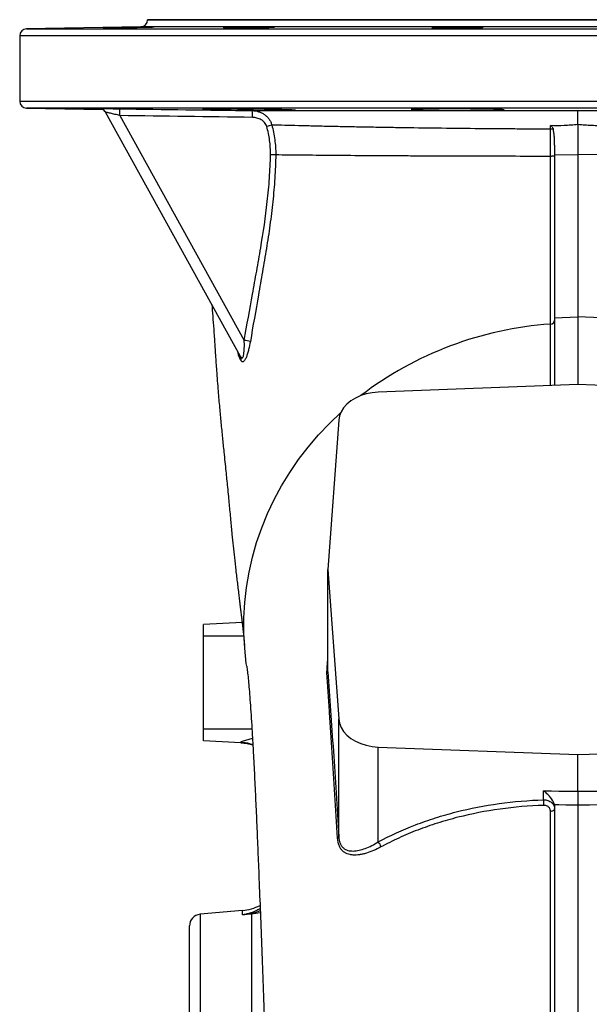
# Model space of a CAD drawing. Header units: millimetres. Extents: x 7 to 1926, y 9 to 1151.
# Tile 3 of 9: x 18 to 263, y 728 to 1151. Entities that reach past the tile are written whole.
import ezdxf

# ---------------------------------------------------------------- set-up
doc = ezdxf.new("R2010")
doc.units = ezdxf.units.MM

msp = doc.modelspace()

# ---------------------------------------------------------------- linework, layer by layer
at = {"color": 7, "linetype": 'Continuous', "lineweight": 25}
for p, q in [((70.37, 1147.98), (21.26, 1147.13)), ((73.31, 1151.07), (73.31, 1150.98)), ((443.31, 1151.07), (73.31, 1151.07)), ((18.31, 1144.13), (18.31, 1116.02)), ((21.26, 1113.02), (54, 1112.45)), ((51, 1112.68), (53.55, 1112.65)), ((52.61, 1112.84), (52.6, 1112.86)), ((113.26, 1006.34), (55.17, 1111.31)), ((61.39, 1109.86), (114.87, 1013.21)), ((258.32, 1106.02), (258.31, 1106.02)), ((258.31, 1106.02), (258.31, 1093.07)), ((248.31, 1097.19), (248.31, 1092.97)), ((248.31, 1092.97), (258.31, 1093.07)), ((268.31, 1092.97), (258.31, 1093.07)), ((248.31, 1022.87), (258.31, 1023.34)), ((268.31, 1022.87), (258.31, 1023.34)), ((258.31, 994.21), (172.49, 990.94)), ((344.14, 990.94), (258.31, 994.21)), ((155.48, 978.88), (150.81, 914.66)), ((150.81, 914.66), (155.48, 850.44)), ((150.81, 870.71), (150.81, 914.66)), ((113.94, 891.95), (97.31, 891.07)), ((97.31, 886.07), (97.31, 891.07)), ((97.31, 846.07), (97.31, 886.07)), ((155.48, 799.89), (155.48, 850.44)), ((97.31, 841.07), (97.31, 846.07)), ((113.36, 840.23), (97.31, 841.07)), ((113.36, 840.23), (113.36, 840.44)), ((172.49, 838.38), (258.31, 835.11)), ((172.49, 797.58), (172.49, 838.38)), ((258.31, 835.11), (344.14, 838.38)), ((258.31, 819.37), (258.31, 835.11)), ((243.58, 815.68), (243.58, 819.52)), ((114.06, 768.06), (95.88, 766.47)), ((117.93, 766.48), (114.06, 766.17)), ((91.31, 308.66), (91.31, 761.49))]:
    msp.add_line(p, q, dxfattribs=at)
at = {"color": 8, "linetype": 'Continuous', "lineweight": 25}
for p, q in [((446.26, 1147.98), (70.37, 1147.98)), ((73.31, 1150.98), (443.31, 1150.98)), ((258.31, 1144.13), (18.31, 1144.13)), ((21.26, 1147.13), (258.31, 1147.13)), ((258.31, 1147.13), (495.37, 1147.13)), ((498.31, 1144.13), (258.31, 1144.13)), ((18.31, 1116.02), (258.31, 1116.02)), ((258.31, 1116.02), (498.31, 1116.02)), ((495.37, 1113.02), (21.26, 1113.02)), ((52.85, 1112.82), (52.61, 1112.84)), ((54.46, 1112.77), (53.18, 1112.81)), ((114.59, 886.07), (97.31, 886.07)), ((118.16, 846.07), (97.31, 846.07)), ((95.88, 766.47), (95.88, 308.66)), ((114.06, 766.17), (114.06, 768.06)), ((121.76, 767.13), (117.93, 766.48)), ((117.93, 766.48), (117.93, 552.15))]:
    msp.add_line(p, q, dxfattribs=at)
at = {"color": 7, "linetype": 'Continuous', "lineweight": 25, "flags": 128}
for points in [[(258.32, 1106.02), (258.32, 1107.25), (258.32, 1108.39), (258.32, 1109.41), (258.32, 1110.29), (258.32, 1111.01), (258.32, 1111.54), (258.32, 1111.88), (258.32, 1112.01)], [(247.69, 1104.02), (247.56, 1104.02), (247.42, 1104.02), (247.27, 1104.02), (247.12, 1104.02), (246.96, 1104.02), (246.8, 1104.02), (246.63, 1104.02), (246.46, 1104.02)], [(172.49, 990.94), (169.87, 990.7), (167.34, 990.2), (164.93, 989.44), (162.71, 988.43), (160.71, 987.22), (158.99, 985.8), (157.58, 984.23), (156.52, 982.52), (155.81, 980.73), (155.48, 978.88)], [(115.93, 873.09), (115.75, 874.31), (115.04, 880.84), (114.68, 887.39), (114.69, 893.95), (115.07, 900.51), (115.81, 907.03), (116.91, 913.52), (118.38, 919.94), (120.19, 926.29), (122.36, 932.55), (124.87, 938.71), (127.72, 944.74), (130.91, 950.63), (134.41, 956.37), (138.23, 961.94), (142.36, 967.34), (146.78, 972.53), (151.48, 977.52), (156.35, 982.19)], [(155.48, 850.44), (155.81, 848.59), (156.52, 846.79), (157.58, 845.09), (158.99, 843.51), (160.71, 842.1), (162.71, 840.88), (164.93, 839.88), (167.34, 839.12), (169.87, 838.62), (172.49, 838.38)], [(113.36, 840.23), (116.1, 839.9), (118.56, 839.26)], [(243.58, 819.52), (243.81, 819.52), (246.93, 819.48), (250.05, 819.45), (253.16, 819.42), (258.31, 819.37)], [(258.31, 819.37), (258.79, 819.37), (263.46, 819.42), (266.58, 819.45), (269.7, 819.48), (273.04, 819.52)], [(258.31, 813.39), (253.31, 813.44), (253.16, 813.44), (250.04, 813.47), (248.31, 813.49), (248.19, 813.49)], [(268.43, 813.49), (268.31, 813.49), (263.31, 813.44), (258.31, 813.39)], [(246.49, 810.79), (246.85, 810.83), (247.2, 810.89), (247.51, 810.99), (247.79, 811.11), (248.01, 811.25), (248.18, 811.41), (248.28, 811.59), (248.31, 811.77)]]:
    msp.add_lwpolyline(points, dxfattribs=at)
at = {"color": 8, "linetype": 'Continuous', "lineweight": 25, "flags": 128}
msp.add_lwpolyline([(246.48, 993.76), (246.48, 994.25), (246.48, 1007.81), (246.48, 1020.22), (246.48, 1020.22), (246.48, 1020.22)], dxfattribs=at)
at = {"color": 7, "linetype": 'Continuous', "lineweight": 25}
for centre, radius, start, end in [((70.31, 1150.98), 3, 271, 0), ((21.31, 1144.13), 3, 91, 180), ((21.31, 1116.02), 3, 180, 269), ((52.56, 1109.84), 3, 28.9568, 56.836), ((52.56, 1109.84), 3, 28.9568, 54.2545), ((52.55, 1109.86), 3, 28.9568, 45.2929), ((45.05, 1110.81), 16.37, 356.6605, 6.9129), ((101.97, 1109.97), 16.45, 356.7769, 6.9805), ((169.42, 948.56), 162.93, 105.1995, 105.9917), ((257.03, 868.97), 151.62, 93.9919, 127.3729), ((246.44, 1022.1), 1.88, 271.2966, 356.9001), ((107.71, 970.12), 43.68, 77.0827, 80.5721), ((110.44, 1006.43), 2.42, 345.3914, 28.394), ((111.13, 1005.19), 2.42, 344.6968, 28.3639), ((227.61, 813.76), 16.09, 358.3205, 6.864), ((154.53, 799.99), 0.959, 299.8231, 353.7455), ((169.88, 794.82), 3.8, 8.9908, 46.6137), ((96.31, 761.49), 5, 95, 180), ((112.31, 787.99), 20, 275, 297.8753), ((117.23, 765.43), 1.55, 61.7192, 90.6774), ((116.49, 766.81), 1.47, 347.0068, 359.2254)]:
    msp.add_arc(centre, radius, start, end, dxfattribs=at)
at = {"color": 8, "linetype": 'Continuous', "lineweight": 25}
for centre, start, end in [((52.55, 1109.86), 45.2931, 89.098), ((52.56, 1109.84), 54.2546, 89.0936)]:
    msp.add_arc(centre, 3, start, end, dxfattribs=at)
at = {"color": 7, "linetype": 'Continuous', "lineweight": 25}
for points, knots in [([(57.35, 1147.6), (56.84, 1147.6), (56.38, 1147.59), (55.78, 1147.59), (55.6, 1147.59), (55.26, 1147.58), (55.1, 1147.58), (54.69, 1147.58), (54.48, 1147.58), (54.27, 1147.58), (54.22, 1147.58), (54.15, 1147.58), (54.13, 1147.58), (54.13, 1147.59), (54.2, 1147.59), (54.41, 1147.6), (54.5, 1147.6), (54.71, 1147.61), (54.95, 1147.62), (55.26, 1147.63), (55.59, 1147.63), (55.78, 1147.64), (56.38, 1147.65), (56.84, 1147.66), (57.6, 1147.68), (57.87, 1147.68), (58.43, 1147.69), (58.72, 1147.7), (59.62, 1147.72), (60.25, 1147.73), (61.25, 1147.75), (61.59, 1147.75), (62.28, 1147.77), (62.63, 1147.77), (63.68, 1147.79), (64.4, 1147.8), (65.85, 1147.83), (66.57, 1147.84), (67.62, 1147.86), (67.97, 1147.86), (68.66, 1147.88), (69, 1147.88), (70, 1147.9), (70.63, 1147.91), (71.83, 1147.92), (72.4, 1147.93), (73.41, 1147.94), (73.87, 1147.95), (74.47, 1147.96), (74.66, 1147.96), (75, 1147.96), (75.3, 1147.96), (75.55, 1147.96), (75.76, 1147.96), (75.84, 1147.96), (76.06, 1147.96), (76.13, 1147.96), (76.13, 1147.96), (76.11, 1147.95), (76.04, 1147.95), (75.99, 1147.95), (75.78, 1147.94), (75.57, 1147.93), (75.16, 1147.92), (75, 1147.91), (74.66, 1147.91), (74.48, 1147.9), (73.88, 1147.89), (73.43, 1147.88), (72.66, 1147.86), (72.39, 1147.85), (71.83, 1147.84), (71.26, 1147.83), (70.64, 1147.82), (70.01, 1147.8), (69.68, 1147.8), (68.68, 1147.78), (67.99, 1147.77), (66.58, 1147.74), (65.85, 1147.73), (64.42, 1147.71), (63.7, 1147.69), (62.64, 1147.68), (62.29, 1147.67), (61.6, 1147.66), (61.26, 1147.66), (60.27, 1147.64), (59.63, 1147.63), (58.42, 1147.62), (57.86, 1147.61), (57.35, 1147.6)], [0, 0, 0, 0, 0.03125, 0.03125, 0.046875, 0.046875, 0.0625, 0.0625, 0.09375, 0.09375, 0.109375, 0.109375, 0.125, 0.125, 0.15625, 0.15625, 0.171875, 0.171875, 0.1875, 0.203125, 0.203125, 0.21875, 0.21875, 0.25, 0.25, 0.265625, 0.265625, 0.28125, 0.28125, 0.3125, 0.3125, 0.328125, 0.328125, 0.34375, 0.34375, 0.375, 0.375, 0.40625, 0.40625, 0.421875, 0.421875, 0.4375, 0.4375, 0.46875, 0.46875, 0.5, 0.5, 0.53125, 0.53125, 0.546875, 0.546875, 0.5625, 0.578125, 0.578125, 0.59375, 0.59375, 0.625, 0.625, 0.640625, 0.640625, 0.65625, 0.65625, 0.6875, 0.6875, 0.703125, 0.703125, 0.71875, 0.71875, 0.75, 0.75, 0.765625, 0.765625, 0.78125, 0.796875, 0.796875, 0.8125, 0.8125, 0.84375, 0.84375, 0.875, 0.875, 0.90625, 0.90625, 0.921875, 0.921875, 0.9375, 0.9375, 0.96875, 0.96875, 1, 1, 1, 1]), ([(109.11, 1147.58), (108.6, 1147.58), (108.14, 1147.58), (107.55, 1147.58), (107.36, 1147.59), (107.02, 1147.59), (106.87, 1147.59), (106.45, 1147.6), (106.24, 1147.6), (106.03, 1147.61), (105.98, 1147.62), (105.91, 1147.63), (105.89, 1147.63), (105.89, 1147.64), (105.96, 1147.65), (106.17, 1147.67), (106.26, 1147.67), (106.47, 1147.68), (106.71, 1147.69), (107.02, 1147.71), (107.36, 1147.72), (107.54, 1147.72), (108.15, 1147.74), (108.6, 1147.75), (109.36, 1147.77), (109.63, 1147.78), (110.19, 1147.79), (110.48, 1147.8), (111.38, 1147.82), (112.01, 1147.83), (113.01, 1147.85), (113.35, 1147.85), (114.04, 1147.86), (114.39, 1147.87), (115.45, 1147.89), (116.16, 1147.9), (117.61, 1147.91), (118.33, 1147.92), (119.38, 1147.93), (119.73, 1147.94), (120.42, 1147.94), (120.77, 1147.95), (121.77, 1147.95), (122.4, 1147.96), (123.59, 1147.96), (124.16, 1147.96), (125.18, 1147.96), (125.63, 1147.96), (126.23, 1147.96), (126.42, 1147.96), (126.76, 1147.95), (127.07, 1147.95), (127.31, 1147.94), (127.52, 1147.94), (127.61, 1147.93), (127.82, 1147.92), (127.89, 1147.91), (127.89, 1147.9), (127.87, 1147.9), (127.8, 1147.89), (127.75, 1147.88), (127.54, 1147.86), (127.33, 1147.85), (126.92, 1147.84), (126.77, 1147.83), (126.43, 1147.82), (126.24, 1147.81), (125.64, 1147.79), (125.19, 1147.78), (124.42, 1147.76), (124.15, 1147.75), (123.6, 1147.74), (123.02, 1147.73), (122.41, 1147.72), (121.77, 1147.71), (121.44, 1147.7), (120.44, 1147.68), (119.76, 1147.67), (118.35, 1147.65), (117.62, 1147.64), (116.18, 1147.63), (115.47, 1147.62), (114.41, 1147.61), (114.05, 1147.6), (113.36, 1147.6), (113.02, 1147.6), (112.03, 1147.59), (111.39, 1147.59), (110.19, 1147.58), (109.63, 1147.58), (109.11, 1147.58)], [0, 0, 0, 0, 0.03125, 0.03125, 0.046875, 0.046875, 0.0625, 0.0625, 0.09375, 0.09375, 0.109375, 0.109375, 0.125, 0.125, 0.15625, 0.15625, 0.171875, 0.171875, 0.1875, 0.203125, 0.203125, 0.21875, 0.21875, 0.25, 0.25, 0.265625, 0.265625, 0.28125, 0.28125, 0.3125, 0.3125, 0.328125, 0.328125, 0.34375, 0.34375, 0.375, 0.375, 0.40625, 0.40625, 0.421875, 0.421875, 0.4375, 0.4375, 0.46875, 0.46875, 0.5, 0.5, 0.53125, 0.53125, 0.546875, 0.546875, 0.5625, 0.578125, 0.578125, 0.59375, 0.59375, 0.625, 0.625, 0.640625, 0.640625, 0.65625, 0.65625, 0.6875, 0.6875, 0.703125, 0.703125, 0.71875, 0.71875, 0.75, 0.75, 0.765625, 0.765625, 0.78125, 0.796875, 0.796875, 0.8125, 0.8125, 0.84375, 0.84375, 0.875, 0.875, 0.90625, 0.90625, 0.921875, 0.921875, 0.9375, 0.9375, 0.96875, 0.96875, 1, 1, 1, 1]), ([(198.77, 1147.6), (198.26, 1147.61), (197.8, 1147.62), (197.21, 1147.63), (197.02, 1147.63), (196.68, 1147.64), (196.52, 1147.65), (196.11, 1147.66), (195.9, 1147.67), (195.69, 1147.69), (195.64, 1147.69), (195.57, 1147.71), (195.55, 1147.71), (195.55, 1147.73), (195.62, 1147.74), (195.83, 1147.76), (195.92, 1147.77), (196.13, 1147.78), (196.37, 1147.79), (196.68, 1147.8), (197.01, 1147.82), (197.2, 1147.82), (197.8, 1147.84), (198.26, 1147.85), (199.02, 1147.87), (199.29, 1147.88), (199.85, 1147.89), (200.14, 1147.89), (201.03, 1147.91), (201.67, 1147.91), (202.66, 1147.93), (203.01, 1147.93), (203.7, 1147.94), (204.05, 1147.94), (205.1, 1147.95), (205.82, 1147.95), (207.27, 1147.96), (207.99, 1147.96), (209.04, 1147.96), (209.39, 1147.96), (210.08, 1147.96), (210.42, 1147.96), (211.42, 1147.96), (212.05, 1147.96), (213.25, 1147.95), (213.82, 1147.94), (214.83, 1147.93), (215.29, 1147.92), (215.89, 1147.91), (216.08, 1147.91), (216.42, 1147.9), (216.73, 1147.89), (216.97, 1147.88), (217.18, 1147.86), (217.27, 1147.86), (217.48, 1147.84), (217.55, 1147.83), (217.55, 1147.81), (217.53, 1147.8), (217.46, 1147.79), (217.41, 1147.79), (217.2, 1147.77), (216.99, 1147.75), (216.58, 1147.74), (216.42, 1147.73), (216.08, 1147.72), (215.9, 1147.71), (215.3, 1147.69), (214.85, 1147.68), (214.08, 1147.67), (213.81, 1147.66), (213.26, 1147.65), (212.68, 1147.64), (212.07, 1147.63), (211.43, 1147.63), (211.1, 1147.62), (210.1, 1147.61), (209.41, 1147.6), (208.01, 1147.59), (207.28, 1147.59), (205.84, 1147.58), (205.13, 1147.58), (204.06, 1147.58), (203.71, 1147.58), (203.02, 1147.58), (202.68, 1147.58), (201.69, 1147.58), (201.05, 1147.59), (199.84, 1147.59), (199.29, 1147.6), (198.77, 1147.6)], [0, 0, 0, 0, 0.03125, 0.03125, 0.046875, 0.046875, 0.0625, 0.0625, 0.09375, 0.09375, 0.109375, 0.109375, 0.125, 0.125, 0.15625, 0.15625, 0.171875, 0.171875, 0.1875, 0.203125, 0.203125, 0.21875, 0.21875, 0.25, 0.25, 0.265625, 0.265625, 0.28125, 0.28125, 0.3125, 0.3125, 0.328125, 0.328125, 0.34375, 0.34375, 0.375, 0.375, 0.40625, 0.40625, 0.421875, 0.421875, 0.4375, 0.4375, 0.46875, 0.46875, 0.5, 0.5, 0.53125, 0.53125, 0.546875, 0.546875, 0.5625, 0.578125, 0.578125, 0.59375, 0.59375, 0.625, 0.625, 0.640625, 0.640625, 0.65625, 0.65625, 0.6875, 0.6875, 0.703125, 0.703125, 0.71875, 0.71875, 0.75, 0.75, 0.765625, 0.765625, 0.78125, 0.796875, 0.796875, 0.8125, 0.8125, 0.84375, 0.84375, 0.875, 0.875, 0.90625, 0.90625, 0.921875, 0.921875, 0.9375, 0.9375, 0.96875, 0.96875, 1, 1, 1, 1]), ([(53.92, 1112.51), (53.73, 1112.51), (52.58, 1112.53), (50.77, 1112.57), (48.6, 1112.61), (46.91, 1112.65), (45.75, 1112.68), (45.13, 1112.71), (45.09, 1112.72), (45.6, 1112.73), (46.69, 1112.72), (48.38, 1112.71), (50.07, 1112.69), (51, 1112.68)], [0, 0, 0, 0, 0.018235, 0.114068, 0.209894, 0.30572, 0.401535, 0.497349, 0.593151, 0.688953, 0.784747, 0.880542, 1, 1, 1, 1]), ([(52.85, 1112.82), (52.84, 1112.82), (52.84, 1112.82), (52.91, 1112.82), (53.04, 1112.8), (53.37, 1112.74), (53.84, 1112.59), (54.16, 1112.36), (54.3, 1112.26)], [0, 0, 0, 0, 0.153335, 0.247918, 0.329691, 0.441809, 0.756866, 1, 1, 1, 1]), ([(54.46, 1112.77), (54.4, 1112.78), (53.97, 1112.79), (53.46, 1112.8), (53.16, 1112.81), (53.04, 1112.81)], [0, 0, 0, 0, 0.083296, 0.623276, 1, 1, 1, 1]), ([(54.18, 1112.87), (54.76, 1112.86), (56, 1112.85), (58.51, 1112.82), (60.38, 1112.8), (61.3, 1112.78)], [0, 0, 0, 0, 0.309755, 0.659494, 1, 1, 1, 1]), ([(61.39, 1109.86), (61.03, 1109.95), (60.67, 1110.03), (59.96, 1110.2), (59.6, 1110.29), (58.91, 1110.46), (58.57, 1110.54), (57.92, 1110.69), (57.6, 1110.77), (57, 1110.91), (56.72, 1110.97), (56.33, 1111.06), (56.21, 1111.09), (55.98, 1111.14), (55.88, 1111.16), (55.69, 1111.21), (55.6, 1111.23), (55.45, 1111.26), (55.38, 1111.27), (55.28, 1111.29), (55.24, 1111.3), (55.19, 1111.31), (55.17, 1111.31), (55.17, 1111.31)], [0, 0, 0, 0, 0.125, 0.125, 0.25, 0.25, 0.375, 0.375, 0.5, 0.5, 0.625, 0.625, 0.6875, 0.6875, 0.75, 0.75, 0.8125, 0.8125, 0.875, 0.875, 0.9375, 0.9375, 1, 1, 1, 1]), ([(102.75, 1112.73), (103.68, 1112.73), (104.69, 1112.72), (106.32, 1112.72), (106.88, 1112.71), (108.04, 1112.71), (108.64, 1112.7), (110.45, 1112.69), (111.7, 1112.68), (113.62, 1112.67), (114.28, 1112.66), (115.59, 1112.65), (116.24, 1112.64), (118.2, 1112.62), (119.5, 1112.6), (121.43, 1112.57), (122.07, 1112.56), (123.33, 1112.54), (124.55, 1112.52), (125.73, 1112.5), (126.6, 1112.49), (126.88, 1112.48), (127.45, 1112.47), (127.73, 1112.47), (129.1, 1112.44), (130.1, 1112.42), (131.49, 1112.38), (131.93, 1112.37), (132.76, 1112.35), (133.16, 1112.34), (134.25, 1112.3), (134.86, 1112.28), (135.62, 1112.25), (135.84, 1112.24), (136.22, 1112.22), (136.38, 1112.2), (136.76, 1112.17), (136.89, 1112.16), (136.89, 1112.13), (136.86, 1112.12), (136.73, 1112.11), (136.64, 1112.1), (136.38, 1112.08), (136.23, 1112.08), (135.85, 1112.07), (135.62, 1112.06), (134.87, 1112.05), (134.26, 1112.04), (133.17, 1112.03), (132.78, 1112.03), (131.94, 1112.03), (131.5, 1112.03), (130.12, 1112.03), (129.11, 1112.03), (127.47, 1112.04), (126.9, 1112.04), (125.75, 1112.05), (124.57, 1112.06), (123.34, 1112.07), (122.09, 1112.08), (121.45, 1112.08), (119.51, 1112.11), (118.21, 1112.12), (116.26, 1112.15), (115.61, 1112.16), (114.62, 1112.17), (114.29, 1112.17), (113.64, 1112.18), (113.32, 1112.19), (111.72, 1112.21), (110.47, 1112.24), (108.65, 1112.27), (108.05, 1112.28), (106.89, 1112.3), (106.33, 1112.31), (104.71, 1112.35), (103.7, 1112.37), (102.3, 1112.4), (101.85, 1112.42), (101.03, 1112.44), (100.64, 1112.45), (99.91, 1112.47), (99.58, 1112.48), (98.96, 1112.5), (98.67, 1112.51), (97.92, 1112.54), (97.54, 1112.56), (97.15, 1112.59), (97.06, 1112.6), (96.92, 1112.62), (96.89, 1112.62), (96.89, 1112.65), (97.02, 1112.66), (97.4, 1112.68), (97.56, 1112.68), (97.94, 1112.69), (98.16, 1112.7), (98.65, 1112.7), (98.93, 1112.71), (99.55, 1112.71), (99.88, 1112.72), (100.98, 1112.72), (101.82, 1112.73), (102.75, 1112.73)], [0, 0, 0, 0, 0.03125, 0.03125, 0.046875, 0.046875, 0.0625, 0.0625, 0.09375, 0.09375, 0.109375, 0.109375, 0.125, 0.125, 0.15625, 0.15625, 0.171875, 0.171875, 0.1875, 0.203125, 0.203125, 0.210937, 0.210937, 0.21875, 0.21875, 0.25, 0.25, 0.265625, 0.265625, 0.28125, 0.28125, 0.3125, 0.3125, 0.328125, 0.328125, 0.34375, 0.34375, 0.375, 0.375, 0.390625, 0.390625, 0.40625, 0.40625, 0.421875, 0.421875, 0.4375, 0.4375, 0.46875, 0.46875, 0.484375, 0.484375, 0.5, 0.5, 0.53125, 0.53125, 0.546875, 0.546875, 0.5625, 0.578125, 0.578125, 0.59375, 0.59375, 0.625, 0.625, 0.640625, 0.640625, 0.648438, 0.648438, 0.65625, 0.65625, 0.6875, 0.6875, 0.703125, 0.703125, 0.71875, 0.71875, 0.75, 0.75, 0.765625, 0.765625, 0.78125, 0.78125, 0.796875, 0.796875, 0.8125, 0.8125, 0.84375, 0.84375, 0.859375, 0.859375, 0.875, 0.875, 0.90625, 0.90625, 0.921875, 0.921875, 0.9375, 0.9375, 0.953125, 0.953125, 0.96875, 0.96875, 1, 1, 1, 1]), ([(118.29, 1111.97), (122.31, 1111.97), (126.64, 1111.97), (133.57, 1111.98), (135.95, 1111.98), (139.64, 1111.98), (140.89, 1111.98), (143.43, 1111.98), (144.72, 1111.98), (151.24, 1111.98), (156.69, 1111.99), (163.79, 1111.99), (165.22, 1111.99), (168.12, 1111.99), (169.58, 1111.99), (174.01, 1111.99), (176.99, 1111.99), (186.04, 1111.99), (192.21, 1112), (204.81, 1112), (211.24, 1112), (221.09, 1112), (224.41, 1112), (229.43, 1112), (231.12, 1112), (234.5, 1112.01), (236.19, 1112.01), (244.66, 1112.01), (251.47, 1112.01), (258.32, 1112.01)], [0, 0, 0, 0, 0.125, 0.125, 0.1875, 0.1875, 0.21875, 0.21875, 0.25, 0.25, 0.375, 0.375, 0.40625, 0.40625, 0.4375, 0.4375, 0.5, 0.5, 0.625, 0.625, 0.75, 0.75, 0.8125, 0.8125, 0.84375, 0.84375, 0.875, 0.875, 1, 1, 1, 1]), ([(118.29, 1111.97), (119.23, 1111.95), (120.14, 1111.81), (121.47, 1111.39), (121.91, 1111.22), (122.75, 1110.81), (123.15, 1110.57), (123.72, 1110.17), (123.9, 1110.03), (124.26, 1109.73), (124.44, 1109.58), (124.94, 1109.08), (125.24, 1108.73), (125.79, 1107.96), (126.03, 1107.55), (126.43, 1106.7), (126.58, 1106.25), (126.7, 1105.79)], [0, 0, 0, 0, 0.25, 0.25, 0.375, 0.375, 0.5, 0.5, 0.5625, 0.5625, 0.625, 0.625, 0.75, 0.75, 0.875, 0.875, 1, 1, 1, 1]), ([(192.39, 1112.68), (193.33, 1112.69), (194.34, 1112.7), (195.96, 1112.71), (196.52, 1112.71), (197.68, 1112.72), (198.28, 1112.72), (200.09, 1112.73), (201.34, 1112.73), (203.26, 1112.72), (203.91, 1112.72), (205.22, 1112.72), (205.88, 1112.72), (207.84, 1112.71), (209.13, 1112.7), (211.07, 1112.69), (211.71, 1112.68), (212.96, 1112.67), (214.19, 1112.66), (215.37, 1112.65), (216.24, 1112.64), (216.52, 1112.63), (217.09, 1112.62), (217.37, 1112.62), (218.74, 1112.6), (219.75, 1112.58), (221.13, 1112.55), (221.57, 1112.54), (222.41, 1112.52), (222.8, 1112.51), (223.9, 1112.48), (224.51, 1112.46), (225.27, 1112.43), (225.49, 1112.42), (225.87, 1112.39), (226.03, 1112.38), (226.42, 1112.35), (226.55, 1112.33), (226.55, 1112.29), (226.52, 1112.28), (226.39, 1112.26), (226.3, 1112.25), (226.05, 1112.23), (225.89, 1112.22), (225.51, 1112.2), (225.29, 1112.19), (224.54, 1112.16), (223.92, 1112.14), (222.84, 1112.11), (222.45, 1112.11), (221.61, 1112.09), (221.17, 1112.08), (219.79, 1112.07), (218.78, 1112.06), (217.15, 1112.04), (216.58, 1112.04), (215.42, 1112.03), (214.25, 1112.03), (213.02, 1112.03), (211.77, 1112.03), (211.13, 1112.03), (209.19, 1112.03), (207.89, 1112.03), (205.94, 1112.04), (205.28, 1112.05), (204.3, 1112.05), (203.97, 1112.06), (203.32, 1112.06), (203, 1112.06), (201.39, 1112.08), (200.15, 1112.09), (198.33, 1112.11), (197.73, 1112.12), (196.57, 1112.14), (196.01, 1112.15), (194.38, 1112.17), (193.37, 1112.19), (191.97, 1112.22), (191.53, 1112.24), (190.69, 1112.26), (190.31, 1112.27), (189.58, 1112.29), (189.24, 1112.3), (188.62, 1112.32), (188.34, 1112.34), (187.58, 1112.37), (187.2, 1112.39), (186.81, 1112.43), (186.72, 1112.44), (186.58, 1112.46), (186.55, 1112.47), (186.55, 1112.5), (186.67, 1112.52), (187.05, 1112.55), (187.21, 1112.56), (187.59, 1112.58), (187.81, 1112.59), (188.3, 1112.61), (188.58, 1112.61), (189.19, 1112.63), (189.53, 1112.64), (190.63, 1112.66), (191.46, 1112.67), (192.39, 1112.68)], [0, 0, 0, 0, 0.03125, 0.03125, 0.046875, 0.046875, 0.0625, 0.0625, 0.09375, 0.09375, 0.109375, 0.109375, 0.125, 0.125, 0.15625, 0.15625, 0.171875, 0.171875, 0.1875, 0.203125, 0.203125, 0.210938, 0.210938, 0.21875, 0.21875, 0.25, 0.25, 0.265625, 0.265625, 0.28125, 0.28125, 0.3125, 0.3125, 0.328125, 0.328125, 0.34375, 0.34375, 0.375, 0.375, 0.390625, 0.390625, 0.40625, 0.40625, 0.421875, 0.421875, 0.4375, 0.4375, 0.46875, 0.46875, 0.484375, 0.484375, 0.5, 0.5, 0.53125, 0.53125, 0.546875, 0.546875, 0.5625, 0.578125, 0.578125, 0.59375, 0.59375, 0.625, 0.625, 0.640625, 0.640625, 0.648438, 0.648438, 0.65625, 0.65625, 0.6875, 0.6875, 0.703125, 0.703125, 0.71875, 0.71875, 0.75, 0.75, 0.765625, 0.765625, 0.78125, 0.78125, 0.796875, 0.796875, 0.8125, 0.8125, 0.84375, 0.84375, 0.859375, 0.859375, 0.875, 0.875, 0.90625, 0.90625, 0.921875, 0.921875, 0.9375, 0.9375, 0.953125, 0.953125, 0.96875, 0.96875, 1, 1, 1, 1]), ([(258.32, 1112.01), (265.15, 1112.01), (271.96, 1112.01), (285.54, 1112.01), (292.21, 1112), (305.32, 1112), (311.76, 1112), (321.25, 1112), (324.39, 1112), (329.05, 1112), (330.6, 1111.99), (333.68, 1111.99), (335.21, 1111.99), (342.82, 1111.99), (348.68, 1111.99), (359.97, 1111.99), (365.41, 1111.98), (371.93, 1111.98), (373.21, 1111.98), (375.75, 1111.98), (377, 1111.98), (380.68, 1111.98), (383.07, 1111.98), (389.99, 1111.97), (394.31, 1111.97), (398.33, 1111.97)], [0, 0, 0, 0, 0.125, 0.125, 0.25, 0.25, 0.375, 0.375, 0.4375, 0.4375, 0.46875, 0.46875, 0.5, 0.5, 0.625, 0.625, 0.75, 0.75, 0.78125, 0.78125, 0.8125, 0.8125, 0.875, 0.875, 1, 1, 1, 1]), ([(124.53, 1105.18), (124.44, 1105.5), (124.31, 1105.8), (123.99, 1106.36), (123.8, 1106.63), (123.38, 1107.11), (123.14, 1107.33), (122.64, 1107.74), (122.37, 1107.92), (121.81, 1108.24), (121.52, 1108.38), (120.92, 1108.61), (120.61, 1108.71), (119.67, 1108.95), (119.04, 1109.04), (118.39, 1109.05)], [0, 0, 0, 0, 0.125, 0.125, 0.25, 0.25, 0.375, 0.375, 0.5, 0.5, 0.625, 0.625, 0.75, 0.75, 1, 1, 1, 1]), ([(126.18, 1093.07), (126.15, 1095.11), (126.02, 1097.15), (125.62, 1100.19), (125.45, 1101.2), (125.05, 1103.21), (124.81, 1104.2), (124.53, 1105.18)], [0, 0, 0, 0, 0.5, 0.5, 0.75, 0.75, 1, 1, 1, 1]), ([(246.46, 1104.02), (243.53, 1104.03), (240.61, 1104.04), (234.78, 1104.07), (231.87, 1104.08), (223.23, 1104.14), (217.57, 1104.18), (206.47, 1104.29), (201.03, 1104.35), (190.33, 1104.49), (185.08, 1104.56), (178.66, 1104.66), (177.38, 1104.69), (174.83, 1104.73), (173.56, 1104.75), (169.8, 1104.81), (167.33, 1104.86), (162.49, 1104.94), (160.11, 1104.99), (155.44, 1105.09), (153.15, 1105.13), (148.66, 1105.23), (146.47, 1105.28), (142.21, 1105.39), (140.13, 1105.44), (134.08, 1105.59), (130.28, 1105.69), (126.7, 1105.79)], [0, 0, 0, 0, 0.0625, 0.0625, 0.125, 0.125, 0.25, 0.25, 0.375, 0.375, 0.5, 0.5, 0.53125, 0.53125, 0.5625, 0.5625, 0.625, 0.625, 0.6875, 0.6875, 0.75, 0.75, 0.8125, 0.8125, 0.875, 0.875, 1, 1, 1, 1]), ([(126.7, 1105.79), (126.99, 1104.76), (127.24, 1103.71), (127.66, 1101.61), (127.83, 1100.55), (128.25, 1097.36), (128.39, 1095.22), (128.42, 1093.07)], [0, 0, 0, 0, 0.25, 0.25, 0.5, 0.5, 1, 1, 1, 1]), ([(258.31, 1106.02), (256.34, 1105.8), (254.37, 1105.63), (250.42, 1105.46), (248.44, 1105.47), (246.46, 1105.57)], [0, 0, 0, 0, 0.5, 0.5, 1, 1, 1, 1]), ([(246.46, 1105.57), (246.55, 1105.56), (246.64, 1105.54), (246.8, 1105.48), (246.88, 1105.43), (247.09, 1105.28), (247.21, 1105.14), (247.4, 1104.85), (247.47, 1104.69), (247.6, 1104.36), (247.65, 1104.19), (247.69, 1104.02)], [0, 0, 0, 0, 0.125, 0.125, 0.25, 0.25, 0.5, 0.5, 0.75, 0.75, 1, 1, 1, 1]), ([(270.17, 1105.57), (269.18, 1105.52), (268.19, 1105.49), (266.21, 1105.48), (265.22, 1105.5), (262.26, 1105.63), (260.28, 1105.8), (258.32, 1106.02)], [0, 0, 0, 0, 0.25, 0.25, 0.5, 0.5, 1, 1, 1, 1]), ([(246.46, 1092.46), (246.46, 1093.79), (246.46, 1095.12), (246.46, 1096.46), (246.46, 1098.98), (246.46, 1101.5), (246.46, 1104.02)], [0, 0, 0, 0, 0.004, 0.004, 0.004, 0.0115656, 0.0115656, 0.0115656, 0.0115656]), ([(248.31, 1097.19), (248.31, 1098.34), (248.27, 1099.48), (248.13, 1101.2), (248.07, 1101.77), (247.91, 1102.9), (247.82, 1103.46), (247.69, 1104.02)], [0, 0, 0, 0, 0.5, 0.5, 0.75, 0.75, 1, 1, 1, 1]), ([(114.87, 1013.21), (116.02, 1019.84), (117.22, 1026.46), (119.01, 1036.38), (119.6, 1039.69), (120.79, 1046.31), (121.37, 1049.62), (123.04, 1059.57), (124.04, 1066.21), (125.15, 1076.24), (125.46, 1079.59), (125.92, 1086.31), (126.09, 1089.68), (126.18, 1093.07)], [0, 0, 0, 0, 0.25, 0.25, 0.375, 0.375, 0.5, 0.5, 0.75, 0.75, 0.875, 0.875, 1, 1, 1, 1]), ([(128.42, 1093.07), (128.34, 1089.69), (128.2, 1086.3), (127.76, 1079.55), (127.47, 1076.18), (126.77, 1069.45), (126.36, 1066.09), (125.43, 1059.39), (124.92, 1056.04), (123.84, 1049.37), (123.27, 1046.03), (122.11, 1039.36), (121.52, 1036.03), (119.78, 1026.03), (118.6, 1019.37), (117.48, 1012.7)], [0, 0, 0, 0, 0.125, 0.125, 0.25, 0.25, 0.375, 0.375, 0.5, 0.5, 0.625, 0.625, 0.75, 0.75, 1, 1, 1, 1]), ([(126.18, 1093.07), (126.61, 1093.07), (127.04, 1093.07), (127.82, 1093.08), (128.16, 1093.07), (128.42, 1093.07)], [0, 0, 0, 0, 0.5, 0.5, 1, 1, 1, 1]), ([(128.42, 1093.07), (131.92, 1093.03), (135.65, 1092.99), (141.6, 1092.93), (143.64, 1092.91), (146.79, 1092.88), (147.86, 1092.87), (150.01, 1092.85), (151.1, 1092.84), (156.61, 1092.8), (161.17, 1092.76), (170.62, 1092.7), (175.51, 1092.67), (183.08, 1092.63), (185.64, 1092.62), (189.55, 1092.6), (190.86, 1092.6), (193.51, 1092.58), (194.85, 1092.58), (201.57, 1092.55), (207.01, 1092.53), (218.05, 1092.5), (223.63, 1092.49), (234.94, 1092.47), (240.67, 1092.46), (246.46, 1092.46)], [0, 0, 0, 0, 0.125, 0.125, 0.1875, 0.1875, 0.21875, 0.21875, 0.25, 0.25, 0.375, 0.375, 0.5, 0.5, 0.5625, 0.5625, 0.59375, 0.59375, 0.625, 0.625, 0.75, 0.75, 0.875, 0.875, 1, 1, 1, 1]), ([(246.46, 1092.46), (246.59, 1092.46), (246.71, 1092.46), (246.95, 1092.47), (247.07, 1092.47), (247.29, 1092.48), (247.4, 1092.49), (247.6, 1092.5), (247.7, 1092.51), (247.86, 1092.53), (247.94, 1092.54), (248.07, 1092.56), (248.13, 1092.58), (248.22, 1092.6), (248.25, 1092.61), (248.3, 1092.64), (248.31, 1092.65), (248.31, 1092.66)], [0, 0, 0, 0, 0.125, 0.125, 0.25, 0.25, 0.375, 0.375, 0.5, 0.5, 0.625, 0.625, 0.75, 0.75, 0.875, 0.875, 1, 1, 1, 1]), ([(246.48, 1020.22), (246.48, 1020.33), (246.48, 1020.45), (246.48, 1020.68), (246.48, 1021.02), (246.48, 1021.81), (246.48, 1022.49), (246.48, 1023.16), (246.48, 1023.38), (246.48, 1023.84), (246.48, 1024.53), (246.48, 1025.24), (246.48, 1027.7), (246.48, 1029.87), (246.47, 1034.61), (246.47, 1037.19), (246.47, 1040.67), (246.47, 1041.38), (246.47, 1042.82), (246.47, 1043.56), (246.47, 1045.78), (246.47, 1047.3), (246.47, 1051.98), (246.47, 1055.23), (246.47, 1062.03), (246.47, 1065.57), (246.47, 1071.1), (246.47, 1072.97), (246.46, 1076.77), (246.46, 1078.68), (246.46, 1082.55), (246.46, 1084.51), (246.46, 1088.45), (246.46, 1090.45), (246.46, 1092.46)], [0, 0, 0, 0, 0.007813, 0.007813, 0.015625, 0.03125, 0.0625, 0.0625, 0.078125, 0.078125, 0.09375, 0.125, 0.125, 0.25, 0.25, 0.375, 0.375, 0.40625, 0.40625, 0.4375, 0.4375, 0.5, 0.5, 0.625, 0.625, 0.75, 0.75, 0.8125, 0.8125, 0.875, 0.875, 0.9375, 0.9375, 1, 1, 1, 1]), ([(248.31, 1092.97), (248.31, 1085.23), (248.31, 1077.77), (248.31, 1063.71), (248.31, 1057.11), (248.31, 1045.08), (248.31, 1039.65), (248.31, 1032.59), (248.31, 1030.44), (248.31, 1027.5), (248.31, 1026.57), (248.31, 1024.74), (248.31, 1023.81), (248.31, 1022.87)], [0, 0, 0, 0, 0.25, 0.25, 0.5, 0.5, 0.75, 0.75, 0.875, 0.875, 0.9375, 0.9375, 1, 1, 1, 1]), ([(258.31, 1093.07), (258.31, 1085.38), (258.31, 1077.96), (258.31, 1063.98), (258.31, 1057.42), (258.31, 1045.45), (258.31, 1040.04), (258.31, 1033.02), (258.31, 1030.89), (258.31, 1027.96), (258.31, 1027.03), (258.31, 1025.21), (258.31, 1024.28), (258.31, 1023.34)], [0, 0, 0, 0, 0.25, 0.25, 0.5, 0.5, 0.75, 0.75, 0.875, 0.875, 0.9375, 0.9375, 1, 1, 1, 1]), ([(100.92, 1028.64), (101.05, 1026.97), (101.33, 1023.5), (101.75, 1017.72), (102.12, 1012.09), (102.5, 1006.35), (102.98, 999.37), (103.56, 991.86), (104.2, 984.43), (104.84, 977.7), (105.47, 971.35), (106.04, 965.77), (106.53, 960.99), (106.92, 957.11), (107.29, 953.5), (107.65, 949.9), (108.01, 946.26), (108.34, 942.77), (108.67, 939.39), (109.07, 935.14), (109.54, 930.23), (110.1, 924.75), (110.64, 919.61), (111.13, 915.24), (111.55, 911.57), (111.89, 908.75), (112.23, 905.95), (112.55, 903.3), (112.84, 900.99), (113.07, 899.12), (113.26, 897.53), (113.47, 895.86), (113.69, 894.04), (113.9, 892.3), (114.06, 890.91), (114.19, 889.79), (114.31, 888.76), (114.43, 887.61), (114.54, 886.59), (114.62, 885.79), (114.68, 885.2), (114.73, 884.68), (114.77, 884.21), (114.82, 883.69), (114.87, 883), (114.91, 882.51), (114.93, 882.22)], [0, 0, 0, 0, 0.026044, 0.05428, 0.086813, 0.111413, 0.143365, 0.187617, 0.224525, 0.2586, 0.293436, 0.327854, 0.353309, 0.3777, 0.398336, 0.420874, 0.446561, 0.469691, 0.490385, 0.514457, 0.554823, 0.588064, 0.622448, 0.661035, 0.68147, 0.702247, 0.723357, 0.744292, 0.762542, 0.777519, 0.790186, 0.806005, 0.826259, 0.844594, 0.859329, 0.87045, 0.8827, 0.898912, 0.91578, 0.926648, 0.937007, 0.94643, 0.954894, 0.964661, 0.979713, 1, 1, 1, 1]), ([(248.31, 1022.87), (248.31, 1019.04), (248.31, 1011.47), (248.31, 1001.65), (248.31, 995.5), (248.31, 993.83)], [0, 0, 0, 0, 0.4277013, 0.8438102, 1, 1, 1, 1]), ([(258.31, 1023.34), (258.31, 1019.5), (258.31, 1011.91), (258.31, 1002.07), (258.31, 995.89), (258.31, 994.21)], [0, 0, 0, 0, 0.426513, 0.843642, 1, 1, 1, 1]), ([(113.26, 1006.34), (113.33, 1006.21), (113.41, 1006.09), (113.52, 1005.94), (113.56, 1005.89), (113.64, 1005.82), (113.68, 1005.78), (113.81, 1005.71), (113.89, 1005.69), (114.05, 1005.73), (114.13, 1005.79), (114.27, 1005.98), (114.33, 1006.11), (114.45, 1006.4), (114.5, 1006.56), (114.62, 1007.09), (114.69, 1007.49), (114.79, 1008.32), (114.83, 1008.75), (114.88, 1009.62), (114.89, 1010.07), (114.92, 1011.41), (114.9, 1012.31), (114.87, 1013.21)], [0, 0, 0, 0, 0.0625, 0.0625, 0.09375, 0.09375, 0.125, 0.125, 0.1875, 0.1875, 0.25, 0.25, 0.3125, 0.3125, 0.375, 0.375, 0.5, 0.5, 0.625, 0.625, 0.75, 0.75, 1, 1, 1, 1]), ([(117.48, 1012.7), (117.28, 1011.51), (117.04, 1010.35), (116.61, 1008.66), (116.46, 1008.1), (116.13, 1007.04), (115.95, 1006.54), (115.67, 1005.83), (115.57, 1005.61), (115.37, 1005.2), (115.27, 1005.01), (115.06, 1004.66), (114.95, 1004.51), (114.74, 1004.26), (114.64, 1004.16), (114.43, 1004.02), (114.32, 1003.97), (114.13, 1003.95), (114.03, 1003.96), (113.85, 1004.05), (113.77, 1004.12), (113.61, 1004.31), (113.53, 1004.42), (113.46, 1004.56)], [0, 0, 0, 0, 0.25, 0.25, 0.375, 0.375, 0.5, 0.5, 0.5625, 0.5625, 0.625, 0.625, 0.6875, 0.6875, 0.75, 0.75, 0.8125, 0.8125, 0.875, 0.875, 0.9375, 0.9375, 1, 1, 1, 1]), ([(115.93, 873.09), (116.03, 872.34), (116.24, 870.87), (116.55, 867.93), (116.88, 864.37), (117.23, 860.04), (117.6, 855), (117.96, 849.39), (118.32, 843.5), (118.73, 836.2), (119.19, 827.38), (119.69, 816.93), (120.17, 806.23), (120.65, 795.16), (121.16, 782.72), (121.7, 768.84), (122.28, 753.51), (122.87, 737.75), (123.46, 721.46), (124.07, 704.59), (124.7, 687.12), (125.34, 669.08), (126, 650.49), (126.68, 631.39), (127.37, 611.88), (128.07, 592.08), (128.8, 571.26), (129.56, 549.42), (130.2, 531.25), (130.67, 517.69), (130.97, 509.01), (131.26, 500.86), (131.51, 493.64), (131.74, 487.31), (131.93, 481.82), (132.1, 476.96), (132.25, 472.65), (132.42, 468.07), (132.61, 462.57), (132.86, 455.56), (133.16, 447.27), (133.49, 438.09), (133.84, 428.24), (134.22, 417.95), (134.62, 407.1), (135.04, 395.79), (135.48, 384.12), (135.94, 372.14), (136.41, 359.93), (136.91, 347.42), (137.25, 339.22), (137.42, 335.02)], [0, 0, 0, 0, 0.018232, 0.036242, 0.054018, 0.071637, 0.089177, 0.106525, 0.123397, 0.139816, 0.165182, 0.189472, 0.21287, 0.236141, 0.259379, 0.288354, 0.317195, 0.345838, 0.374736, 0.404014, 0.43363, 0.463578, 0.493858, 0.524484, 0.555391, 0.586371, 0.617452, 0.652434, 0.687667, 0.701604, 0.715316, 0.727962, 0.739479, 0.748961, 0.757499, 0.76509, 0.771733, 0.777684, 0.786609, 0.797619, 0.810716, 0.825898, 0.841269, 0.85792, 0.875539, 0.894122, 0.913671, 0.933815, 0.954904, 0.976956, 1, 1, 1, 1]), ([(150.81, 870.7), (150.81, 870.55), (150.77, 870.41), (150.66, 870.2), (150.61, 870.13), (150.51, 870), (150.44, 869.94), (150.37, 869.88)], [0, 0, 0, 0, 0.5, 0.5, 0.75, 0.75, 1, 1, 1, 1]), ([(155.01, 799.16), (154.62, 805.5), (154.24, 811.74), (153.47, 824), (153.09, 830.01), (152.31, 841.8), (151.93, 847.58), (151.35, 856.08), (151.15, 858.88), (150.76, 864.43), (150.57, 867.17), (150.37, 869.88)], [0, 0, 0, 0, 0.25, 0.25, 0.5, 0.5, 0.75, 0.75, 0.875, 0.875, 1, 1, 1, 1]), ([(150.81, 870.7), (151.6, 859.82), (152.38, 848.47), (153.94, 824.87), (154.71, 812.61), (155.48, 799.89)], [0, 0, 0, 0, 0.5, 0.5, 1, 1, 1, 1]), ([(248.19, 813.49), (248.12, 813.77), (248.02, 814.06), (247.78, 814.65), (247.63, 814.95), (247.31, 815.53), (247.13, 815.81), (246.75, 816.36), (246.55, 816.63), (245.92, 817.41), (245.48, 817.89), (244.78, 818.55), (244.54, 818.76), (244.19, 819.06), (244.07, 819.15), (243.82, 819.34), (243.7, 819.43), (243.58, 819.52)], [0, 0, 0, 0, 0.125, 0.125, 0.25, 0.25, 0.375, 0.375, 0.5, 0.5, 0.75, 0.75, 0.875, 0.875, 0.9375, 0.9375, 1, 1, 1, 1]), ([(258.31, 819.37), (258.31, 818.98), (258.31, 818.55), (258.31, 817.57), (258.31, 817.06), (258.31, 816.25), (258.31, 815.98), (258.31, 815.44), (258.31, 815.17), (258.31, 814.64), (258.31, 814.38), (258.31, 813.87), (258.31, 813.62), (258.31, 813.39)], [0, 0, 0, 0, 0.25, 0.25, 0.5, 0.5, 0.625, 0.625, 0.75, 0.75, 0.875, 0.875, 1, 1, 1, 1]), ([(172.49, 797.58), (177.56, 800.32), (182.9, 802.77), (191.27, 805.99), (194.12, 806.99), (198.5, 808.39), (199.98, 808.83), (202.96, 809.68), (204.45, 810.08), (211.98, 812), (218.12, 813.2), (230.66, 814.94), (237.06, 815.48), (243.58, 815.68)], [0, 0, 0, 0, 0.25, 0.25, 0.375, 0.375, 0.4375, 0.4375, 0.5, 0.5, 0.75, 0.75, 1, 1, 1, 1]), ([(243.69, 813.29), (237.27, 813.09), (230.98, 812.56), (218.65, 810.85), (212.6, 809.67), (205.2, 807.78), (203.73, 807.39), (200.8, 806.55), (199.34, 806.11), (195.02, 804.74), (192.2, 803.75), (188.05, 802.15), (186.69, 801.6), (183.98, 800.46), (182.65, 799.87), (178.69, 798.05), (176.13, 796.76), (173.63, 795.41)], [0, 0, 0, 0, 0.25, 0.25, 0.5, 0.5, 0.5625, 0.5625, 0.625, 0.625, 0.75, 0.75, 0.8125, 0.8125, 0.875, 0.875, 1, 1, 1, 1]), ([(243.58, 815.68), (243.9, 815.69), (244.22, 815.66), (244.84, 815.56), (245.14, 815.49), (245.71, 815.29), (245.99, 815.17), (246.5, 814.89), (246.74, 814.72), (247.17, 814.36), (247.37, 814.16), (247.7, 813.74), (247.85, 813.51), (248.08, 813.04), (248.17, 812.79), (248.28, 812.29), (248.31, 812.03), (248.31, 811.77)], [0, 0, 0, 0, 0.125, 0.125, 0.25, 0.25, 0.375, 0.375, 0.5, 0.5, 0.625, 0.625, 0.75, 0.75, 0.875, 0.875, 1, 1, 1, 1]), ([(246.49, 810.79), (246.49, 810.96), (246.47, 811.13), (246.4, 811.45), (246.35, 811.61), (246.22, 811.91), (246.14, 812.06), (245.94, 812.33), (245.83, 812.46), (245.57, 812.7), (245.43, 812.8), (245.13, 812.98), (244.96, 813.06), (244.62, 813.18), (244.44, 813.23), (244.07, 813.28), (243.88, 813.3), (243.69, 813.29)], [0, 0, 0, 0, 0.125, 0.125, 0.25, 0.25, 0.375, 0.375, 0.5, 0.5, 0.625, 0.625, 0.75, 0.75, 0.875, 0.875, 1, 1, 1, 1]), ([(258.31, 813.39), (258.31, 807.77), (258.31, 802.08), (258.31, 763.88), (258.31, 729.51), (258.31, 658.7), (258.31, 622.28), (258.31, 567.58), (258.31, 549.34), (258.31, 513.06), (258.31, 495.02), (258.31, 441.36), (258.31, 406.21), (258.31, 338.16), (258.31, 305.29), (258.31, 274.19)], [0.3528839, 0.3528839, 0.3528839, 0.3528839, 0.375, 0.375, 0.5, 0.5, 0.625, 0.625, 0.6875, 0.6875, 0.75, 0.75, 0.875, 0.875, 1, 1, 1, 1]), ([(246.51, 276.1), (246.51, 278.57), (246.51, 281.07), (246.51, 286.07), (246.51, 288.59), (246.51, 296.18), (246.51, 301.29), (246.5, 311.61), (246.5, 316.81), (246.5, 327.27), (246.5, 332.54), (246.5, 348.42), (246.5, 359.14), (246.5, 380.84), (246.5, 391.81), (246.5, 414.01), (246.5, 425.24), (246.5, 447.95), (246.5, 459.44), (246.5, 473.96), (246.5, 476.87), (246.5, 482.68), (246.5, 485.59), (246.5, 494.31), (246.5, 500.12), (246.5, 517.55), (246.5, 529.18), (246.5, 552.41), (246.5, 564.03), (246.49, 587.26), (246.49, 598.88), (246.49, 622.1), (246.49, 633.71), (246.49, 651.12), (246.49, 656.91), (246.49, 668.44), (246.49, 674.19), (246.49, 691.33), (246.49, 702.65), (246.49, 719.45), (246.49, 725.03), (246.49, 736.12), (246.49, 741.64), (246.49, 769.01), (246.49, 790.24), (246.49, 810.79)], [0, 0, 0, 0, 0.015625, 0.015625, 0.03125, 0.03125, 0.0625, 0.0625, 0.09375, 0.09375, 0.125, 0.125, 0.1875, 0.1875, 0.25, 0.25, 0.3125, 0.3125, 0.375, 0.375, 0.390625, 0.390625, 0.40625, 0.40625, 0.4375, 0.4375, 0.5, 0.5, 0.5625, 0.5625, 0.625, 0.625, 0.6875, 0.6875, 0.71875, 0.71875, 0.75, 0.75, 0.8125, 0.8125, 0.84375, 0.84375, 0.875, 0.875, 1, 1, 1, 1]), ([(248.31, 812.5), (248.31, 807.09), (248.31, 801.63), (248.31, 763.67), (248.31, 729.33), (248.31, 658.6), (248.31, 622.22), (248.31, 567.57), (248.31, 549.34), (248.31, 513.11), (248.31, 495.08), (248.31, 441.48), (248.31, 406.36), (248.31, 338.38), (248.31, 305.54), (248.31, 274.47)], [0.3537028, 0.3537028, 0.3537028, 0.3537028, 0.375, 0.375, 0.5, 0.5, 0.625, 0.625, 0.6875, 0.6875, 0.75, 0.75, 0.875, 0.875, 1, 1, 1, 1]), ([(173.63, 795.41), (172.56, 794.83), (171.5, 794.32), (169.41, 793.43), (168.38, 793.05), (166.86, 792.59), (166.35, 792.46), (165.36, 792.23), (164.87, 792.14), (163.43, 791.93), (162.51, 791.88), (161.4, 791.95), (161.18, 791.98), (160.75, 792.03), (160.54, 792.07), (159.91, 792.2), (159.51, 792.31), (158.75, 792.61), (158.38, 792.8), (157.69, 793.24), (157.37, 793.5), (156.77, 794.09), (156.5, 794.43), (156.14, 794.99), (156.03, 795.18), (155.82, 795.6), (155.72, 795.82), (155.28, 796.96), (155.07, 798), (155.01, 799.16)], [0, 0, 0, 0, 0.125, 0.125, 0.25, 0.25, 0.3125, 0.3125, 0.375, 0.375, 0.5, 0.5, 0.53125, 0.53125, 0.5625, 0.5625, 0.625, 0.625, 0.6875, 0.6875, 0.75, 0.75, 0.8125, 0.8125, 0.84375, 0.84375, 0.875, 0.875, 1, 1, 1, 1]), ([(155.48, 799.89), (155.55, 798.79), (155.75, 797.82), (156.17, 796.78), (156.27, 796.58), (156.47, 796.2), (156.58, 796.03), (156.92, 795.53), (157.18, 795.24), (157.6, 794.87), (157.75, 794.75), (158.06, 794.54), (158.22, 794.45), (158.7, 794.19), (159.04, 794.05), (159.75, 793.85), (160.12, 793.77), (160.89, 793.69), (161.29, 793.67), (162.5, 793.7), (163.34, 793.81), (165.07, 794.2), (165.98, 794.48), (167.8, 795.16), (168.72, 795.56), (170.59, 796.48), (171.53, 797), (172.49, 797.58)], [0, 0, 0, 0, 0.125, 0.125, 0.15625, 0.15625, 0.1875, 0.1875, 0.25, 0.25, 0.28125, 0.28125, 0.3125, 0.3125, 0.375, 0.375, 0.4375, 0.4375, 0.5, 0.5, 0.625, 0.625, 0.75, 0.75, 0.875, 0.875, 1, 1, 1, 1]), ([(117.21, 766.98), (116.69, 766.8), (116.17, 766.65), (115.12, 766.38), (114.59, 766.26), (114.06, 766.17)], [0, 0, 0, 0, 0.5, 0.5, 1, 1, 1, 1])]:
    msp.add_open_spline(points, degree=3, knots=knots, dxfattribs=at)
at = {"color": 8, "linetype": 'Continuous', "lineweight": 25}
for points, knots in [([(52.6, 1112.86), (52.69, 1112.86), (52.87, 1112.87), (53.59, 1112.87), (54.18, 1112.87), (54.18, 1112.87)], [0, 0, 0, 0, 0.499509, 0.998061, 1, 1, 1, 1]), ([(112.78, 1005.82), (112.61, 1006.21), (112.32, 1006.88), (112.17, 1007.95), (112.11, 1008.41)], [0, 0, 0, 0, 0.572161, 1, 1, 1, 1]), ([(150.37, 869.88), (150.44, 870.94), (150.59, 873.27), (150.73, 875.53), (150.81, 876.77)], [0, 0, 0, 0, 0.454969, 1, 1, 1, 1]), ([(113.36, 840.44), (113.38, 840.48), (113.42, 840.58), (113.81, 840.79), (114.8, 841.16), (116.41, 841.64), (117.75, 842), (118.39, 842.18)], [0, 0, 0, 0, 0.070927, 0.14957, 0.326604, 0.676956, 1, 1, 1, 1]), ([(113.36, 840.44), (114.63, 840.34), (116.41, 840.2), (118.07, 839.59), (118.55, 839.42)], [0, 0, 0, 0, 0.7134186, 1, 1, 1, 1]), ([(117.21, 766.98), (118.04, 767.27), (119.53, 767.8), (121.03, 768.64), (121.69, 769.01)], [0, 0, 0, 0, 0.557424, 1, 1, 1, 1]), ([(121.73, 767.94), (121.41, 767.81), (120.18, 767.3), (118.9, 767.01), (117.97, 766.79)], [0, 0, 0, 0, 0.264949, 1, 1, 1, 1])]:
    msp.add_open_spline(points, degree=3, knots=knots, dxfattribs=at)
at = {"color": 7, "linetype": 'Continuous', "lineweight": 25}
for points in [[(61.3, 1112.78), (80.3, 1112.5), (99.29, 1112.22), (118.29, 1111.97)], [(118.39, 1109.05), (99.39, 1109.3), (80.39, 1109.57), (61.39, 1109.86)], [(246.46, 1104.02), (246.46, 1104.54), (246.46, 1105.06), (246.46, 1105.57)], [(113.46, 1004.56), (113.23, 1004.98), (113.01, 1005.4), (112.78, 1005.82)], [(150.81, 870.71), (150.81, 870.71), (150.81, 870.7), (150.81, 870.7)], [(248.19, 813.49), (248.27, 813.16), (248.31, 812.84), (248.31, 812.5)], [(117.97, 766.79), (116.67, 766.53), (115.36, 766.33), (114.06, 766.17)]]:
    msp.add_open_spline(points, degree=3, dxfattribs=at)

doc.saveas('drawing.dxf')
